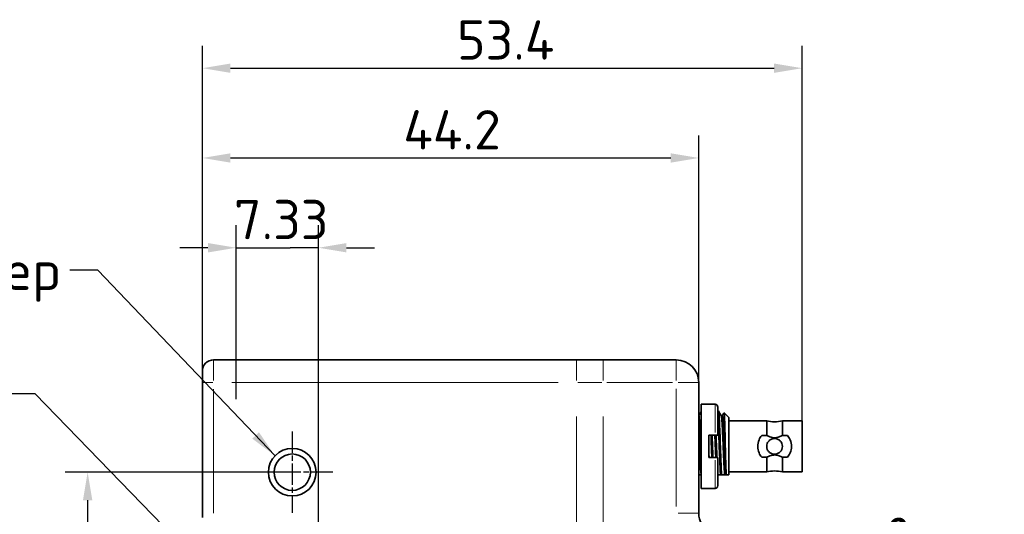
# Model space of a CAD drawing. Header units: millimetres. Extents: x 5 to 589, y 5 to 415.
# Tile 9 of 34: x 75 to 162, y 271 to 315. Entities that reach past the tile are written whole.
import ezdxf

# ---------------------------------------------------------------- set-up
doc = ezdxf.new("R2010")
doc.units = ezdxf.units.MM
doc.linetypes.add('CHAIN', pattern=[0.3543, 0.2362, -0.0295, 0.0591, -0.0295])
doc.linetypes.add('LONG_DASH_DOTTED', pattern=[0.3001, 0.2362, -0.0295, 0.0049, -0.0295])
for name, color, linetype, lineweight in [('Bemaßung (ISO)', 7, 'Continuous', 25), ('Mittelpunktmarkierung (ISO)', 7, 'LONG_DASH_DOTTED', 25), ('Sichtbar (ISO)', 7, 'Continuous', 35), ('Sichtbar schmal (ISO)', 7, 'Continuous', 18), ('Symbol (ISO)', 7, 'Continuous', 25)]:
    doc.layers.add(name, color=color, linetype=linetype, lineweight=lineweight)
doc.styles.add('Notiztext (ISO)', font='isocpeur.ttf')
doc.dimstyles.new('Standard (ISO)', dxfattribs={"dimtxt": 3.5, "dimasz": 2.5, "dimexe": 2, "dimexo": 0, "dimgap": 0.762, "dimtad": 1, "dimtoh": 1, "dimdec": 8, "dimrnd": 1e-08, "dimdsep": 46, "dimtxsty": 'Notiztext (ISO)', "dimcen": 0.09, "dimdle": 10, "dimclrd": 256, "dimclre": 256, "dimclrt": 256, "dimadec": 6, "dimazin": 2, "dimtfac": 0.514286, "dimtdec": 3, "dimtmove": 0, "dimatfit": 3, "dimfxl": 1, "dimtolj": 1, "dimlwd": -1, "dimlwe": -1, "dimarcsym": 0})
doc.dimstyles.new('Standard - Methode 1b (ISO)$7', dxfattribs={"dimtxt": 3.5, "dimasz": 2.5, "dimexe": 2, "dimexo": 0, "dimgap": 0.762, "dimtad": 1, "dimtoh": 1, "dimrnd": 1e-08, "dimdsep": 46, "dimtxsty": 'Notiztext (ISO)', "dimcen": 0.09, "dimdle": 10, "dimclrd": 256, "dimclre": 256, "dimclrt": 256, "dimazin": 2, "dimtfac": 1, "dimtmove": 0, "dimatfit": 3, "dimfxl": 1, "dimtolj": 1, "dimlwd": -1, "dimlwe": -1, "dimarcsym": 0})

# ---------------------------------------------------------------- blocks, each defined once
blk = doc.blocks.new('*D9')
at = {"layer": 'Bemaßung (ISO)', "transparency": 16777216}
for p, q in [((94.014, 280.77), (94.014, 296.27)), ((101.344, 259.27), (101.344, 296.27)), ((91.514, 294.27), (89.014, 294.27)), ((94.014, 294.27), (96.514, 294.27)), ((96.514, 294.27), (98.844, 294.27)), ((101.344, 294.27), (98.844, 294.27)), ((103.844, 294.27), (106.344, 294.27))]:
    blk.add_line(p, q, dxfattribs=at)
for points in [[(91.514, 294.687), (91.514, 293.853), (94.014, 294.27)], [(103.844, 294.687), (103.844, 293.853), (101.344, 294.27)]]:
    blk.add_solid(points, dxfattribs=at)
at = {"layer": 'Defpoints', "color": 0, "transparency": 16777216}
for p in [(101.344, 294.27), (94.014, 280.77), (101.344, 259.27)]:
    blk.add_point(p, dxfattribs=at)
at = {"layer": 'Bemaßung (ISO)', "transparency": 16777216, "insert": (93.829, 298.532), "char_height": 3.5, "attachment_point": 1, "style": 'Notiztext (ISO)'}
blk.add_mtext('\\A1;7.33', dxfattribs=at)
blk = doc.blocks.new('*D15')
at = {"layer": 'Bemaßung (ISO)', "transparency": 16777216}
for p, q in [((99.014, 274.27), (78.799, 274.27)), ((80.799, 271.77), (80.799, 231.77)), ((99.014, 229.27), (78.799, 229.27))]:
    blk.add_line(p, q, dxfattribs=at)
for points in [[(80.382, 271.77), (81.216, 271.77), (80.799, 274.27)], [(80.382, 231.77), (81.216, 231.77), (80.799, 229.27)]]:
    blk.add_solid(points, dxfattribs=at)
at = {"layer": 'Defpoints', "color": 0, "transparency": 16777216}
for p in [(99.014, 274.27), (80.799, 229.27), (99.014, 229.27)]:
    blk.add_point(p, dxfattribs=at)
at = {"layer": 'Bemaßung (ISO)', "transparency": 16777216, "insert": (76.537, 249.505), "char_height": 3.5, "attachment_point": 1, "rotation": 90, "style": 'Notiztext (ISO)'}
blk.add_mtext('\\A1;45', dxfattribs=at)
blk = doc.blocks.new('*D16')
at = {"layer": 'Bemaßung (ISO)', "transparency": 16777216}
for p, q in [((91.014, 282.27), (91.014, 304.27)), ((135.214, 282.27), (135.214, 304.27)), ((93.514, 302.27), (132.714, 302.27))]:
    blk.add_line(p, q, dxfattribs=at)
for points in [[(93.514, 302.687), (93.514, 301.853), (91.014, 302.27)], [(132.714, 302.687), (132.714, 301.853), (135.214, 302.27)]]:
    blk.add_solid(points, dxfattribs=at)
at = {"layer": 'Defpoints', "color": 0, "transparency": 16777216}
for p in [(135.214, 302.27), (91.014, 282.27), (135.214, 282.27)]:
    blk.add_point(p, dxfattribs=at)
at = {"layer": 'Bemaßung (ISO)', "transparency": 16777216, "insert": (108.904, 306.532), "char_height": 3.5, "attachment_point": 1, "style": 'Notiztext (ISO)'}
blk.add_mtext('\\A1;44.2', dxfattribs=at)
blk = doc.blocks.new('*D17')
at = {"layer": 'Bemaßung (ISO)', "transparency": 16777216}
for p, q in [((91.014, 282.27), (91.014, 312.27)), ((144.414, 278.845), (144.414, 312.27)), ((93.514, 310.27), (141.914, 310.27))]:
    blk.add_line(p, q, dxfattribs=at)
for points in [[(93.514, 310.687), (93.514, 309.853), (91.014, 310.27)], [(141.914, 310.687), (141.914, 309.853), (144.414, 310.27)]]:
    blk.add_solid(points, dxfattribs=at)
at = {"layer": 'Defpoints', "color": 0, "transparency": 16777216}
for p in [(144.414, 310.27), (91.014, 282.27), (144.414, 278.845)]:
    blk.add_point(p, dxfattribs=at)
at = {"layer": 'Bemaßung (ISO)', "transparency": 16777216, "insert": (113.679, 314.532), "char_height": 3.5, "attachment_point": 1, "style": 'Notiztext (ISO)'}
blk.add_mtext('\\A1;53.4', dxfattribs=at)
blk = doc.blocks.new('*D18')
at = {"layer": 'Bemaßung (ISO)', "transparency": 16777216}
blk.add_line((157.614, 256.547), (157.614, 268.537), dxfattribs=at)
for start, end in [(90, 150), (61.27698, 75.63849), (164.36151, 178.72302)]:
    blk.add_arc((157.614, 256.537), 10, start, end, dxfattribs=at)
for points in [[(160.043, 265.811), (160.147, 266.638), (157.614, 266.537)], [(147.6, 259.394), (148.369, 259.071), (148.954, 261.537)]]:
    blk.add_solid(points, dxfattribs=at)
at = {"layer": 'Defpoints', "color": 0, "transparency": 16777216}
for p in [(154.194, 265.934), (156.614, 257.115), (157.614, 256.547), (157.614, 256.537)]:
    blk.add_point(p, dxfattribs=at)
at = {"layer": 'Bemaßung (ISO)', "transparency": 16777216, "insert": (151.358, 267.373), "char_height": 3.5, "attachment_point": 5, "rotation": 30, "style": 'Notiztext (ISO)'}
blk.add_mtext('\\A1;60°', dxfattribs=at)

msp = doc.modelspace()

# ---------------------------------------------------------------- linework, layer by layer
at = {"layer": 'Mittelpunktmarkierung (ISO)', "linetype": 'CHAIN', "ltscale": 8.047264}
for p, q in [((99.0142719, 277.89086993), (99.0142719, 270.64886993)), ((102.6352719, 274.26986993), (95.3932719, 274.26986993))]:
    msp.add_line(p, q, dxfattribs=at)
at = {"layer": 'Sichtbar (ISO)'}
for p, q in [((124.3142719, 284.26986993), (92.0142719, 284.26986993)), ((126.7142719, 284.26986993), (124.3142719, 284.26986993)), ((133.2142719, 284.26986993), (126.7142719, 284.26986993)), ((91.0142719, 282.26986993), (91.0142719, 283.26986993)), ((91.0142719, 282.26986993), (91.0142719, 270.22715104)), ((135.2142719, 270.62457047), (135.2142719, 282.26986993)), ((135.4142719, 280.31986993), (135.4142719, 272.81986993)), ((136.6642719, 280.31986993), (135.4142719, 280.31986993)), ((136.9142719, 277.56986993), (136.9142719, 280.06986993)), ((136.96421378, 279.72986993), (136.9142719, 279.72986993)), ((135.2142719, 279.30031371), (135.21627268, 279.30031371)), ((137.216221, 279.30028573), (137.31642649, 279.30028573)), ((137.9042719, 279.12986868), (137.4691718, 279.56496857)), ((137.9042719, 274.02986993), (137.9042719, 279.12986868)), ((141.2642719, 278.84486993), (137.9042719, 278.84486993)), ((141.2642719, 278.84486993), (141.2642719, 277.54588222)), ((142.6642719, 278.84486993), (142.6642719, 277.54588222)), ((144.4142719, 278.84486993), (142.6642719, 278.84486993)), ((144.4142719, 278.84486993), (144.4142719, 274.29486993)), ((136.6642719, 277.56986993), (136.1142719, 277.56986993)), ((136.1142719, 277.56986993), (136.1142719, 275.56986993)), ((136.6642719, 277.56986993), (136.9142719, 277.56986993)), ((141.2642719, 277.54588222), (140.82523722, 277.54588222)), ((143.10330658, 277.54588222), (142.6642719, 277.54588222)), ((136.6642719, 275.56986993), (136.1142719, 275.56986993)), ((136.9142719, 275.56986993), (136.6642719, 275.56986993)), ((136.9142719, 273.06986993), (136.9142719, 275.56986993)), ((141.2642719, 275.59385763), (140.82523722, 275.59385763)), ((141.2642719, 275.59385763), (141.2642719, 274.29486993)), ((142.6642719, 275.59385763), (142.6642719, 274.29486993)), ((143.10330658, 275.59385763), (142.6642719, 275.59385763)), ((135.2142719, 274.02986993), (135.4142719, 274.02986993)), ((136.9142719, 274.02986993), (136.92446946, 274.02986993)), ((136.92447081, 274.02986993), (137.14334168, 274.02986993)), ((137.24309566, 274.02986993), (137.14334168, 274.02986993)), ((137.24309566, 274.02986993), (137.5203793, 274.02986993)), ((137.47432296, 274.02986993), (137.47432984, 274.02991746)), ((137.52038096, 274.02986993), (137.62442947, 274.02986993)), ((137.62442947, 274.02986993), (137.66011071, 274.02986993)), ((137.9042719, 274.02986993), (137.66010973, 274.02986993)), ((141.2642719, 274.29486993), (137.9042719, 274.29486993)), ((144.4142719, 274.29486993), (142.6642719, 274.29486993)), ((136.6642719, 272.81986993), (135.4142719, 272.81986993))]:
    msp.add_line(p, q, dxfattribs=at)
for radius in [2.121, 1.621]:
    msp.add_circle((99.0142719, 274.26986993), radius, dxfattribs=at)
for centre, radius, start, end in [((92.0142719, 283.26986993), 1, 90, 180), ((133.2142719, 282.26986993), 2, 0, 90), ((136.6642719, 280.06986993), 0.25, 0, 90), ((141.9642719, 281.76206036), 3, 256.5066011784, 283.4933988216), ((141.9642719, 271.3776795), 3, 76.5066011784, 103.4933988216), ((136.6642719, 273.06986993), 0.25, 270, 0), ((137.2142719, 270.62457047), 2, 180, 240)]:
    msp.add_arc(centre, radius, start, end, dxfattribs=at)
for points, knots in [([(136.96421378, 279.72986993), (136.96422899, 279.72986993), (136.9642442, 279.72986984), (136.97899475, 279.7297024), (136.99302402, 279.64849908), (137.01139535, 279.4518836), (137.01504865, 279.40834247), (137.02607557, 279.26252923), (137.03325375, 279.1466687), (137.04775142, 278.88424896), (137.05505265, 278.73878482), (137.07714239, 278.26102831), (137.09119066, 277.89328296), (137.11312685, 277.30479927), (137.12032379, 277.10649092), (137.13443242, 276.70432201), (137.14145558, 276.50138389), (137.15577334, 276.09843113), (137.1630339, 275.89933974), (137.17865053, 275.47331503), (137.1869181, 275.24983204), (137.2033444, 274.84258037), (137.21141927, 274.65830763), (137.22733645, 274.31873187), (137.2351167, 274.16469832), (137.24309566, 274.02986993)], [-0.7931558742, -0.7931558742, -0.7931558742, -0.7931558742, -0.79302786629, -0.79302786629, -0.66899268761, -0.66899268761, -0.63831865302, -0.63831865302, -0.57570713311, -0.57570713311, -0.5139974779, -0.5139974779, -0.38981636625, -0.38981636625, -0.32918606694, -0.32918606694, -0.2684030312, -0.2684030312, -0.20777924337, -0.20777924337, -0.13543746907, -0.13543746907, -0.06803491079, -0.06803491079, -0.00000100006, -0.00000100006, -0.00000100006, -0.00000100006]), ([(135.21627268, 279.30031357), (135.21628185, 279.30031357), (135.21629102, 279.30031355), (135.21630019, 279.30031349), (135.22271962, 279.3002748), (135.22913873, 279.2866704), (135.23555838, 279.25964988), (135.23758415, 279.25112335), (135.23960996, 279.24126078), (135.24163577, 279.23006715), (135.24602975, 279.20578828), (135.25042375, 279.17524709), (135.25481742, 279.13873624), (135.26123676, 279.08539227), (135.26765598, 279.01930026), (135.27407572, 278.9413443), (135.27529568, 278.92653018), (135.27651564, 278.91128784), (135.2777356, 278.8956235), (135.28293541, 278.8288578), (135.2881352, 278.75442533), (135.29333462, 278.67315657), (135.2997539, 278.57282081), (135.30617329, 278.4620509), (135.3125931, 278.34238168), (135.31300721, 278.33466245), (135.31342132, 278.32690625), (135.31383543, 278.3191135), (135.3198411, 278.20609732), (135.32584661, 278.08539353), (135.3318518, 277.95867282), (135.33787935, 277.8314803), (135.34390721, 277.69820777), (135.34993525, 277.56054079), (135.350327, 277.55159417), (135.35071875, 277.54262898), (135.35111049, 277.53364577), (135.35753031, 277.38643252), (135.3639497, 277.23439549), (135.37036899, 277.07983593), (135.37559076, 276.9541093), (135.38081291, 276.82669846), (135.38603507, 276.69885825), (135.38723267, 276.66954062), (135.38843028, 276.64020041), (135.38962787, 276.610853), (135.39604762, 276.45353553), (135.40246685, 276.29602478), (135.40888618, 276.14064511), (135.41068138, 276.09719263), (135.41247662, 276.05390532), (135.4142719, 276.01083529)], [0.49995536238, 0.49995536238, 0.49995536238, 0.49995536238, 0.5, 0.5, 0.5, 0.53125, 0.53125, 0.53125, 0.5411111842, 0.5411111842, 0.5411111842, 0.5625, 0.5625, 0.5625, 0.59375, 0.59375, 0.59375, 0.59968849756, 0.59968849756, 0.59968849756, 0.625, 0.625, 0.625, 0.65625, 0.65625, 0.65625, 0.65826577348, 0.65826577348, 0.65826577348, 0.6875, 0.6875, 0.6875, 0.71684306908, 0.71684306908, 0.71684306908, 0.71875, 0.71875, 0.71875, 0.75, 0.75, 0.75, 0.77542034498, 0.77542034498, 0.77542034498, 0.78125, 0.78125, 0.78125, 0.8125, 0.8125, 0.8125, 0.82123917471, 0.82123917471, 0.82123917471, 0.82123917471]), ([(137.14334168, 274.02986993), (137.13488432, 274.171222), (137.12662822, 274.3336653), (137.11013418, 274.69132957), (137.10183872, 274.8848081), (137.08802009, 275.22860695), (137.0825886, 275.37140071), (137.06272798, 275.90767289), (137.04800449, 276.32031001), (137.02085677, 277.09677063), (137.00788588, 277.45481469), (136.99147316, 277.88539959), (136.98790922, 277.97782277), (136.97292263, 278.35557884), (136.96126437, 278.61746205), (136.94259673, 278.98557798), (136.93556326, 279.11241804), (136.92371298, 279.29517926), (136.91898853, 279.36021194), (136.91426665, 279.41773447)], [-1.58624246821, -1.58624246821, -1.58624246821, -1.58624246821, -1.5149250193, -1.5149250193, -1.44488941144, -1.44488941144, -1.39815492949, -1.39815492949, -1.27419527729, -1.27419527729, -1.16478667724, -1.16478667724, -1.13406496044, -1.13406496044, -1.03600962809, -1.03600962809, -0.97490410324, -0.97490410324, -0.9350203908, -0.9350203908, -0.9350203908, -0.9350203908]), ([(137.22010821, 279.2935696), (137.22015725, 279.29348488), (137.22020628, 279.29339937), (137.22025531, 279.29331304), (137.22400495, 279.28671164), (137.2277546, 279.27540504), (137.23150368, 279.25953484), (137.23792327, 279.23236007), (137.24434154, 279.19180825), (137.25076035, 279.13855745), (137.25717916, 279.08530666), (137.26359923, 279.01934416), (137.27001981, 278.94135333), (137.2764404, 278.8633625), (137.28286033, 278.77337668), (137.2892791, 278.67301256), (137.29569786, 278.57264844), (137.30211618, 278.4618941), (137.30853586, 278.34229687), (137.31207508, 278.27636184), (137.31561481, 278.20773592), (137.31915453, 278.13669791), (137.32203538, 278.0788826), (137.32491622, 278.01946968), (137.32779678, 277.95866543), (137.3342167, 277.82315066), (137.34063521, 277.68072738), (137.34705387, 277.53354713), (137.35347253, 277.38636689), (137.35989207, 277.23440585), (137.36631259, 277.07984872), (137.36707645, 277.06146083), (137.36784031, 277.04303667), (137.36860416, 277.02458), (137.3742608, 276.88790139), (137.37991728, 276.74944036), (137.38557257, 276.6108498), (137.39199154, 276.45354438), (137.3984097, 276.29604827), (137.40482906, 276.14066205), (137.40923675, 276.0339701), (137.41364527, 275.92826466), (137.41805375, 275.8243405), (137.42006579, 275.77690945), (137.42207782, 275.72984942), (137.42408976, 275.68322701), (137.43050997, 275.53445222), (137.43692884, 275.39014705), (137.44334744, 275.25235501), (137.44976604, 275.11456297), (137.45618509, 274.98326251), (137.46260542, 274.86052041), (137.46423806, 274.82930813), (137.46587073, 274.79865044), (137.46750341, 274.76858263), (137.47229123, 274.68040899), (137.47707907, 274.59730899), (137.48186594, 274.51987941), (137.48828518, 274.41604582), (137.49470332, 274.32239061), (137.50112239, 274.24026538), (137.5063985, 274.17276306), (137.51167571, 274.11304538), (137.516953, 274.06190935), (137.51809621, 274.05083184), (137.51923942, 274.04015699), (137.52038179, 274.02987866)], [0.51276121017, 0.51276121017, 0.51276121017, 0.51276121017, 0.51299985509, 0.51299985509, 0.51299985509, 0.53125, 0.53125, 0.53125, 0.5625, 0.5625, 0.5625, 0.59375, 0.59375, 0.59375, 0.625, 0.625, 0.625, 0.65625, 0.65625, 0.65625, 0.67347840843, 0.67347840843, 0.67347840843, 0.6875, 0.6875, 0.6875, 0.71875, 0.71875, 0.71875, 0.75, 0.75, 0.75, 0.75371785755, 0.75371785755, 0.75371785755, 0.78125, 0.78125, 0.78125, 0.8125, 0.8125, 0.8125, 0.83395700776, 0.83395700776, 0.83395700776, 0.84375, 0.84375, 0.84375, 0.875, 0.875, 0.875, 0.90625, 0.90625, 0.90625, 0.91419661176, 0.91419661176, 0.91419661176, 0.9375, 0.9375, 0.9375, 0.96875, 0.96875, 0.96875, 0.99443574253, 0.99443574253, 0.99443574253, 1, 1, 1, 1]), ([(137.31642277, 279.30028443), (137.32081073, 279.30028106), (137.32516927, 279.29408464), (137.33526327, 279.26463454), (137.34097691, 279.23628355), (137.35058133, 279.17200846), (137.35438889, 279.14252374), (137.36525239, 279.04638634), (137.37229131, 278.96938615), (137.38350342, 278.82019633), (137.38781094, 278.75683449), (137.39649163, 278.62145275), (137.40087582, 278.54960849), (137.41213024, 278.35492263), (137.41902208, 278.22574479), (137.43037483, 277.99162328), (137.43495592, 277.89164682), (137.44376748, 277.6968611), (137.44797786, 277.60273474), (137.45914898, 277.34878176), (137.46613744, 277.18555687), (137.47717103, 276.91661564), (137.48133058, 276.81258707), (137.49042186, 276.58783098), (137.49537494, 276.46699957), (137.50743915, 276.17527448), (137.51456661, 276.00501868), (137.52616407, 275.72919755), (137.53071848, 275.6212912), (137.54262236, 275.35104502), (137.5500153, 275.19264511), (137.56869936, 274.81537114), (137.57962665, 274.61291589), (137.59644439, 274.35550622), (137.60205827, 274.27789884), (137.61326354, 274.14030173), (137.61884606, 274.08027791), (137.62442947, 274.02986993)], [0.68806911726, 0.68806911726, 0.68806911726, 0.68806911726, 0.71175183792, 0.71175183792, 0.74381448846, 0.74381448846, 0.76428762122, 0.76428762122, 0.80207151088, 0.80207151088, 0.82602389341, 0.82602389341, 0.84953641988, 0.84953641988, 0.88614730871, 0.88614730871, 0.91153716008, 0.91153716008, 0.9340637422, 0.9340637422, 0.97108028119, 0.97108028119, 0.99406871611, 0.99406871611, 1.02060377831, 1.02060377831, 1.05848430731, 1.05848430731, 1.08359970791, 1.08359970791, 1.12307246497, 1.12307246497, 1.1838346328, 1.1838346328, 1.21407791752, 1.21407791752, 1.24435892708, 1.24435892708, 1.24435892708, 1.24435892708]), ([(137.66011033, 274.02987061), (137.65482135, 274.11473407), (137.6495584, 274.22142019), (137.6388215, 274.47499614), (137.63347411, 274.62139498), (137.61892512, 275.07012148), (137.60954835, 275.4009392), (137.59110279, 276.11933264), (137.58174817, 276.49873505), (137.56335087, 277.25550268), (137.55405395, 277.62507117), (137.54035904, 278.13179847), (137.53587938, 278.29083989), (137.52670001, 278.58981595), (137.52201033, 278.72893789), (137.51285125, 278.97794429), (137.50837299, 279.08762302), (137.49923429, 279.27618973), (137.49458522, 279.35447614), (137.48538962, 279.47576608), (137.48090059, 279.51836034), (137.47244107, 279.56312992), (137.46849063, 279.57010015), (137.46455332, 279.56328864)], [-1.49770171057, -1.49770171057, -1.49770171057, -1.49770171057, -1.43414336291, -1.43414336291, -1.36984105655, -1.36984105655, -1.25732298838, -1.25732298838, -1.14447450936, -1.14447450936, -1.03147783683, -1.03147783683, -0.97561132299, -0.97561132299, -0.91866236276, -0.91866236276, -0.86216557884, -0.86216557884, -0.80509762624, -0.80509762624, -0.74780526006, -0.74780526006, -0.69856194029, -0.69856194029, -0.69856194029, -0.69856194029]), ([(135.21427194, 278.23270414), (135.21812195, 278.1582637), (135.22198946, 278.0808691), (135.23100595, 277.89305242), (135.23611756, 277.78054686), (135.24980384, 277.47182543), (135.25849148, 277.27014151), (135.27216274, 276.93898975), (135.27731495, 276.81192108), (135.28703668, 276.57451552), (135.29157904, 276.464365), (135.3014194, 276.22429416), (135.30670755, 276.09458266), (135.3224182, 275.71750821), (135.33291456, 275.47746553), (135.3464242, 275.18576631), (135.34962195, 275.11840423), (135.35873297, 274.93298844), (135.36467489, 274.81961218), (135.37855269, 274.56955565), (135.38654367, 274.43933222), (135.4012417, 274.23523243), (135.4077531, 274.15556447), (135.41426986, 274.08867005)], [-0.50472413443, -0.50472413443, -0.50472413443, -0.50472413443, -0.47677158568, -0.47677158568, -0.4390314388, -0.4390314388, -0.37637542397, -0.37637542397, -0.33819373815, -0.33819373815, -0.30529882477, -0.30529882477, -0.26615804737, -0.26615804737, -0.18966038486, -0.18966038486, -0.16595984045, -0.16595984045, -0.12252703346, -0.12252703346, -0.06308671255, -0.06308671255, -0.01499286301, -0.01499286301, -0.01499286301, -0.01499286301]), ([(136.37519764, 275.56986993), (136.36827641, 275.75619652), (136.36129808, 275.94792495), (136.35079201, 276.24371239), (136.34721843, 276.34546774), (136.33656396, 276.6484756), (136.32944284, 276.8497613), (136.31871117, 277.149854), (136.31511805, 277.25030453), (136.30883437, 277.42381367), (136.30614246, 277.49728941), (136.3034462, 277.56986972)], [-1.39129358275, -1.39129358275, -1.39129358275, -1.39129358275, -1.33232410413, -1.33232410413, -1.30168058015, -1.30168058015, -1.24129878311, -1.24129878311, -1.21054550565, -1.21054550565, -1.1875523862, -1.1875523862, -1.1875523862, -1.1875523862]), ([(136.40324848, 277.56987116), (136.40720637, 277.46294729), (136.41118831, 277.35399125), (136.41887063, 277.14352124), (136.42252655, 277.04259396), (136.43353921, 276.7339263), (136.44070994, 276.52491448), (136.45521189, 276.11236919), (136.46251602, 275.90978712), (136.47160975, 275.66435994), (136.47337, 275.61691375), (136.47512196, 275.56986947)], [-0.39749393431, -0.39749393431, -0.39749393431, -0.39749393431, -0.36353117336, -0.36353117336, -0.33282972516, -0.33282972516, -0.2702311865, -0.2702311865, -0.20859647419, -0.20859647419, -0.19368472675, -0.19368472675, -0.19368472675, -0.19368472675]), ([(136.6454671, 277.56986998), (136.64675927, 277.54039518), (136.64805141, 277.51072051), (136.64934352, 277.48086427), (136.65567739, 277.33451046), (136.66201125, 277.18377287), (136.66834647, 277.03076634), (136.67100066, 276.966663), (136.67365508, 276.9021619), (136.6763095, 276.83742885), (136.67999085, 276.74765232), (136.68367222, 276.6574297), (136.68735303, 276.56722322), (136.69368789, 276.41197368), (136.70002143, 276.25676127), (136.70635544, 276.10378689), (136.71268946, 275.95081251), (136.71902462, 275.80005412), (136.72536042, 275.65379184), (136.72657967, 275.62564524), (136.72779891, 275.59766671), (136.72901813, 275.56987005)], [0.71237498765, 0.71237498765, 0.71237498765, 0.71237498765, 0.71875, 0.71875, 0.71875, 0.75, 0.75, 0.75, 0.76309244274, 0.76309244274, 0.76309244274, 0.78125, 0.78125, 0.78125, 0.8125, 0.8125, 0.8125, 0.84375, 0.84375, 0.84375, 0.84976372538, 0.84976372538, 0.84976372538, 0.84976372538]), ([(136.74937599, 277.56986993), (136.75311332, 277.48424033), (136.75690459, 277.39691834), (136.76760313, 277.14787185), (136.77454467, 276.9831095), (136.78569334, 276.70843454), (136.7900175, 276.59957974), (136.79903579, 276.37651232), (136.80374014, 276.26231538), (136.81550156, 275.98061171), (136.82257847, 275.81441921), (136.83069824, 275.62555137), (136.83190107, 275.59761789), (136.83310143, 275.56986996)], [1.04819852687, 1.04819852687, 1.04819852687, 1.04819852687, 1.07510672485, 1.07510672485, 1.1238654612, 1.1238654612, 1.15558913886, 1.15558913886, 1.18898783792, 1.18898783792, 1.23878683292, 1.23878683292, 1.24749311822, 1.24749311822, 1.24749311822, 1.24749311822]), ([(140.82523722, 275.59385763), (140.72848833, 275.70745501), (140.64366511, 275.84112479), (140.5045214, 276.171083), (140.4642719, 276.37494339), (140.4642719, 276.76479646), (140.5045214, 276.96865686), (140.64366511, 277.29861506), (140.72848833, 277.43228485), (140.82523722, 277.54588222)], [-0.33997096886, -0.33997096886, -0.33997096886, -0.33997096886, -0.29361715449, -0.29361715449, -0.23513919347, -0.23513919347, -0.17666123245, -0.17666123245, -0.13030741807, -0.13030741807, -0.13030741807, -0.13030741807]), ([(142.6642719, 277.54588222), (142.56848789, 277.49327839), (142.46871665, 277.44509044), (142.25104887, 277.36567345), (142.09615565, 277.33320071), (141.83238815, 277.33320071), (141.67749493, 277.36567345), (141.45982715, 277.44509044), (141.36005591, 277.49327839), (141.2642719, 277.54588222)], [0.89260869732, 0.89260869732, 0.89260869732, 0.89260869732, 0.92255449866, 0.92255449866, 0.96211962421, 0.96211962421, 1.00168474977, 1.00168474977, 1.03163055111, 1.03163055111, 1.03163055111, 1.03163055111]), ([(142.6642719, 276.56986993), (142.6642719, 276.65814673), (142.64655632, 276.7520652), (142.57500548, 276.92442829), (142.52118973, 277.0029016), (142.39729557, 277.12679575), (142.3188256, 277.18060527), (142.14647432, 277.25215155), (142.05256009, 277.26986993), (141.9642719, 277.26986993), (141.87598371, 277.26986993), (141.78206948, 277.25215155), (141.6097182, 277.18060527), (141.53124823, 277.12679575), (141.40735407, 277.0029016), (141.35353832, 276.92442829), (141.28198748, 276.7520652), (141.2642719, 276.65814673), (141.2642719, 276.48159313), (141.28198748, 276.38767466), (141.35353832, 276.21531157), (141.40735407, 276.13683826), (141.53124823, 276.01294411), (141.6097182, 275.95913459), (141.78206948, 275.8875883), (141.87598371, 275.86986993), (142.05256009, 275.86986993), (142.14647432, 275.8875883), (142.3188256, 275.95913459), (142.39729557, 276.01294411), (142.52118973, 276.13683826), (142.57500548, 276.21531157), (142.64655632, 276.38767466), (142.6642719, 276.48159313), (142.6642719, 276.56986993)], [-0.10593899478, -0.10593899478, -0.10593899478, -0.10593899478, -0.07945595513, -0.07945595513, -0.05297291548, -0.05297291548, -0.02648645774, -0.02648645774, 0, 0, 0, 0.02648645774, 0.02648645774, 0.05297291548, 0.05297291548, 0.07945595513, 0.07945595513, 0.10593899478, 0.10593899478, 0.13242203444, 0.13242203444, 0.15890507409, 0.15890507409, 0.18539153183, 0.18539153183, 0.21187798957, 0.21187798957, 0.23836444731, 0.23836444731, 0.26485090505, 0.26485090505, 0.2913339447, 0.2913339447, 0.31781698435, 0.31781698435, 0.31781698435, 0.31781698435]), ([(143.10330658, 277.54588222), (143.20005547, 277.43228485), (143.28487869, 277.29861506), (143.4240224, 276.96865686), (143.4642719, 276.76479646), (143.4642719, 276.37494339), (143.4240224, 276.171083), (143.28487869, 275.84112479), (143.20005547, 275.70745501), (143.10330658, 275.59385763)], [0.13030741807, 0.13030741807, 0.13030741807, 0.13030741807, 0.17666123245, 0.17666123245, 0.23513919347, 0.23513919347, 0.29361715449, 0.29361715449, 0.33997096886, 0.33997096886, 0.33997096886, 0.33997096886]), ([(136.1142719, 276.01084496), (136.11889638, 275.89991458), (136.12352069, 275.79043251), (136.12814492, 275.6832354), (136.12978795, 275.64514717), (136.13143103, 275.60734601), (136.13307413, 275.56986995)], [0.821238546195, 0.821238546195, 0.821238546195, 0.821238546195, 0.84375, 0.84375, 0.84375, 0.851748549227, 0.851748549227, 0.851748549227, 0.851748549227]), ([(142.6642719, 275.59385763), (142.56848789, 275.64646147), (142.46871665, 275.69464941), (142.25104887, 275.77406641), (142.09615565, 275.80653915), (141.83238815, 275.80653915), (141.67749493, 275.77406641), (141.45982715, 275.69464941), (141.36005591, 275.64646147), (141.2642719, 275.59385763)], [-1.03163055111, -1.03163055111, -1.03163055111, -1.03163055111, -1.00168474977, -1.00168474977, -0.96211962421, -0.96211962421, -0.92255449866, -0.92255449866, -0.89260869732, -0.89260869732, -0.89260869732, -0.89260869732])]:
    msp.add_open_spline(points, degree=3, knots=knots, dxfattribs=at)
for points in [[(136.97108494, 279.72395952), (137.05407481, 279.58048584), (137.13707978, 279.43702091), (137.22010821, 279.2935696)], [(135.2142719, 279.30364605), (135.28095228, 279.41885284), (135.34761742, 279.53406845), (135.4142719, 279.64929024)], [(137.31235671, 279.30028573), (137.36309754, 279.38794862), (137.41382946, 279.47561667), (137.4645546, 279.56328865)], [(136.91427154, 274.13193938), (136.91767965, 274.09448125), (136.92108223, 274.06039693), (136.92446811, 274.02987228)]]:
    msp.add_open_spline(points, degree=3, dxfattribs=at)
at = {"layer": 'Sichtbar schmal (ISO)'}
for p, q in [((92.0142719, 284.2637046), (92.0142719, 282.42678812)), ((124.3142719, 282.42678812), (124.3142719, 284.2637046)), ((126.7142719, 282.42678812), (126.7142719, 284.2637046)), ((133.2142719, 282.42678812), (133.2142719, 284.2637046)), ((91.9358128, 282.26986993), (91.01735457, 282.26986993)), ((92.0142719, 270.61410147), (92.0142719, 281.65640843)), ((93.6292719, 282.26986993), (122.6992719, 282.26986993)), ((126.5942719, 282.26986993), (124.4342719, 282.26986993)), ((127.0392719, 282.26986993), (132.8892719, 282.26986993)), ((133.2142719, 281.68760495), (133.2142719, 271.20683544)), ((135.20810657, 282.26986993), (133.37119009, 282.26986993)), ((136.6642719, 277.80266922), (136.6642719, 280.31194032)), ((124.3142719, 279.21986993), (124.3142719, 224.31986993)), ((126.7142719, 279.21986993), (126.7142719, 224.31986993)), ((136.6642719, 272.82779953), (136.6642719, 275.33707064)), ((135.20810657, 270.62457047), (133.37119009, 270.62457047))]:
    msp.add_line(p, q, dxfattribs=at)

# ---------------------------------------------------------------- texts
at = {"layer": 'Symbol (ISO)', "insert": (78.45293734, 294.01243254), "char_height": 3.4999999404, "width": 30.6103897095, "attachment_point": 3, "style": 'Notiztext (ISO)'}
msp.add_mtext('\\fISOCPEUR|b0|i0;2x M4, 3 deep', dxfattribs=at)

# ---------------------------------------------------------------- dimensions: what is measured, and where the dimension line sits
at = {"layer": 'Bemaßung (ISO)'}
for base, p1, p2, angle, override, picture, middle in [((144.4142718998, 310.2698708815), (91.0142718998, 282.2698699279), (144.4142718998, 278.8448699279), 180, {"dimgap": 0.762, "dimtoh": 0, "dimdec": 8, "dimtol": 0, "dimlim": 0, "dimtp": 0, "dimtm": 0, "dimtdec": 3, "dimtofl": 0, "dimatfit": 1}, '*D17', (117.7042718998, 310.2698708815)), ((101.3442718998, 294.2698708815), (94.0142718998, 280.7698699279), (101.3442718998, 259.2698699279), 180, {"dimgap": 0.762, "dimtoh": 0, "dimdec": 8, "dimtol": 0, "dimlim": 0, "dimtp": 0, "dimtm": 0, "dimtdec": 3, "dimtofl": 0}, '*D9', (97.6792718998, 294.2698708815)), ((80.7988425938, 229.2698699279), (99.0142718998, 274.2698699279), (99.0142718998, 229.2698699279), 90, {"dimgap": 0.762, "dimtoh": 0, "dimdec": 8, "dimtol": 0, "dimlim": 0, "dimtp": 0, "dimtm": 0, "dimtdec": 3, "dimtofl": 0, "dimatfit": 1}, '*D15', (80.7988425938, 251.7798699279))]:
    dim = msp.add_linear_dim(base=base, p1=p1, p2=p2, angle=angle, dimstyle='Standard (ISO)', override=override, dxfattribs=at)
    dim.commit()
    dim.dimension.update_dxf_attribs({"geometry": picture, "text_midpoint": middle, "dimtype": 160})
dim = msp.add_linear_dim(base=(135.2142718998, 302.2698708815), p1=(91.0142718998, 282.2698699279), p2=(135.2142718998, 282.2698699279), dimstyle='Standard (ISO)', override={"dimgap": 0.762, "dimtoh": 0, "dimdec": 8, "dimtol": 0, "dimlim": 0, "dimtp": 0, "dimtm": 0, "dimtdec": 3, "dimtofl": 0, "dimatfit": 1}, dxfattribs=at)
dim.commit()
dim.dimension.update_dxf_attribs({"geometry": '*D16', "text_midpoint": (113.1042718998, 302.2698708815), "dimtype": 160})
dim = msp.add_angular_dim_3p(base=(154.1940704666, 265.9341501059), center=(157.6142718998, 256.537223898), p1=(157.6142718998, 256.547223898), p2=(156.6142718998, 257.1145741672), dimstyle='Standard (ISO)', override={"dimgap": 0.762, "dimtoh": 0, "dimse2": 1, "dimadec": 8, "dimtol": 0, "dimlim": 0, "dimtp": 0, "dimtm": 0, "dimtdec": 3}, dxfattribs=at)
dim.commit()
dim.dimension.update_dxf_attribs({"geometry": '*D18', "text_midpoint": (152.6142718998, 265.1974779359), "dimtype": 165})

# ---------------------------------------------------------------- leaders
at = {"layer": 'Symbol (ISO)', "annotation_type": 0, "has_hookline": 1, "hookline_direction": 1}
for points, text_width in [([(97.48238485, 275.73298505), (81.71493734, 292.26243257), (79.21493734, 292.26243257)], 29.92499854), ([(101.38961779, 255.2102723), (76.1161255, 281.24576458), (73.6161255, 281.24576458)], 48.29999765)]:
    msp.add_leader(points, dimstyle='Standard - Methode 1b (ISO)$7', override={"dimtad": 0}, dxfattribs=dict(at, text_width=text_width))

doc.saveas('drawing.dxf')
